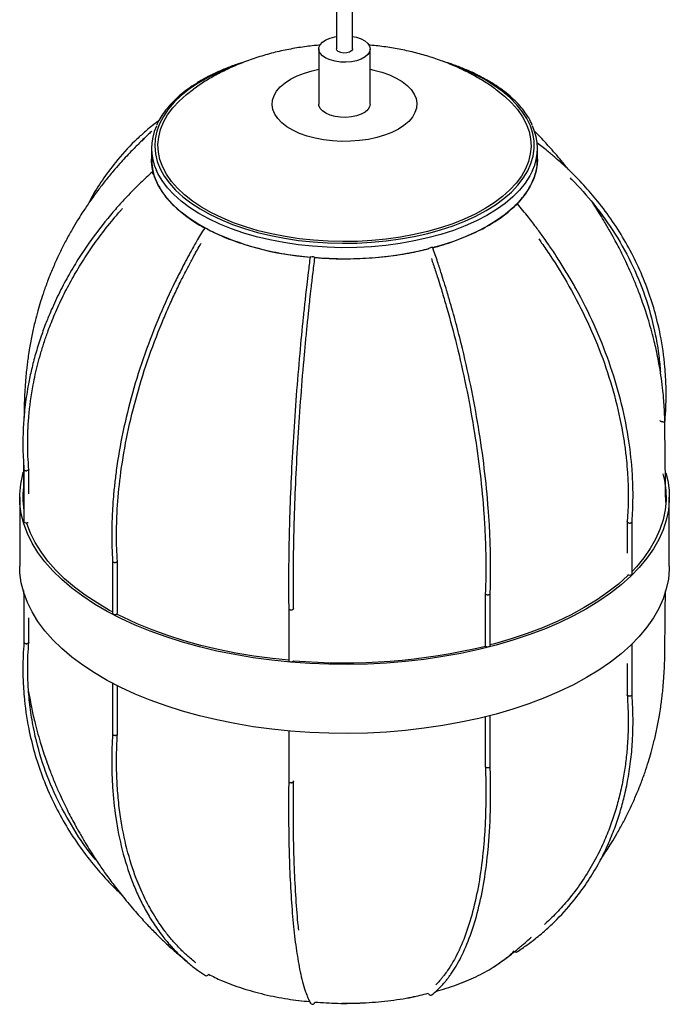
# Paper-space layout '_Trimétrica' of a CAD drawing. Header units: millimetres. Extents: x -2647 to -1739, y -1944 to -588.
# Tile 3 of 5: x -1941 to -1739, y -1477 to -1171. Entities that reach past the tile are written whole.
import ezdxf

# ---------------------------------------------------------------- set-up
doc = ezdxf.new("R2010")
doc.units = ezdxf.units.MM

psp = doc.layouts.new('_Trimétrica')

# ---------------------------------------------------------------- linework, layer by layer
at = {"color": 7, "linetype": 'Continuous', "lineweight": 25}
for p, q in [((-1842.15, -1098.18), (-1842.15, -1179.98)), ((-1837.15, -1179.98), (-1837.15, -1098.18)), ((-1847.65, -1179.98), (-1847.65, -1197.12)), ((-1831.65, -1197.12), (-1831.65, -1179.98)), ((-1899.65, -1210.84), (-1899.65, -1214.27)), ((-1779.65, -1214.27), (-1779.65, -1210.84)), ((-1939.31, -1310.69), (-1939.31, -1326.84)), ((-1937.81, -1318.29), (-1937.81, -1310.64)), ((-1940.65, -1319.27), (-1940.65, -1340.7)), ((-1738.65, -1340.7), (-1738.65, -1319.27)), ((-1751.74, -1326.9), (-1751.74, -1336.67)), ((-1750.24, -1343.09), (-1750.24, -1326.94)), ((-1911.78, -1339.18), (-1911.78, -1355.34)), ((-1910.28, -1355.34), (-1910.28, -1339.15)), ((-1939.31, -1349.13), (-1939.31, -1364.42)), ((-1795.86, -1349.2), (-1795.86, -1365.38)), ((-1794.36, -1365.38), (-1794.36, -1349.22)), ((-1739.99, -1349.28), (-1740, -1349.26)), ((-1739.99, -1349.28), (-1739.99, -1349.13)), ((-1739.88, -1350.97), (-1739.99, -1349.26)), ((-1856.99, -1353.89), (-1856.99, -1370.06)), ((-1937.81, -1364.46), (-1937.81, -1356.81)), ((-1750.24, -1380.67), (-1750.24, -1364.89)), ((-1751.74, -1370.95), (-1751.74, -1380.71)), ((-1911.78, -1377.11), (-1911.78, -1392.92)), ((-1910.28, -1392.96), (-1910.28, -1377.88)), ((-1795.86, -1387.57), (-1795.86, -1402.99)), ((-1794.36, -1402.97), (-1794.36, -1387.19)), ((-1856.99, -1391.95), (-1856.99, -1407.66)), ((-1891.03, -1461.54), (-1888.53, -1463.63)), ((-1890.78, -1461.75), (-1888.53, -1463.63)), ((-1812.69, -1474.07), (-1812.47, -1473.97))]:
    psp.add_line(p, q, dxfattribs=at)
at = {"color": 7, "linetype": 'Continuous', "lineweight": 25, "flags": 128}
for points in [[(-1837.15, -1176.07), (-1835.92, -1176.34), (-1834.48, -1176.83), (-1833.29, -1177.48), (-1832.4, -1178.24), (-1831.84, -1179.09), (-1831.65, -1179.97), (-1831.83, -1180.86), (-1832.38, -1181.7), (-1833.27, -1182.47), (-1834.46, -1183.12), (-1835.89, -1183.62), (-1837.49, -1183.95), (-1839.2, -1184.09), (-1840.93, -1184.05), (-1842.6, -1183.81), (-1844.13, -1183.39), (-1845.45, -1182.82), (-1846.5, -1182.11), (-1847.23, -1181.3), (-1847.6, -1180.43), (-1847.6, -1179.54), (-1847.24, -1178.67), (-1846.51, -1177.86), (-1845.47, -1177.15), (-1844.15, -1176.57), (-1842.62, -1176.16), (-1842.15, -1176.07)], [(-1837.15, -1179.98), (-1837.16, -1180.1), (-1837.44, -1180.58), (-1838.05, -1180.97), (-1838.91, -1181.21), (-1839.88, -1181.26), (-1840.82, -1181.12), (-1841.57, -1180.8), (-1842.04, -1180.36), (-1842.15, -1179.98)], [(-1792.57, -1192.53), (-1792.4, -1192.66), (-1789.91, -1194.62), (-1787.72, -1196.68), (-1785.85, -1198.81), (-1784.32, -1201.02), (-1783.12, -1203.29), (-1782.28, -1205.59), (-1781.79, -1207.92), (-1781.65, -1210.27), (-1781.87, -1212.61), (-1782.45, -1214.94), (-1783.38, -1217.23), (-1784.66, -1219.48), (-1786.28, -1221.68), (-1788.23, -1223.8), (-1790.49, -1225.83), (-1793.06, -1227.77), (-1795.91, -1229.6), (-1799.03, -1231.31), (-1802.41, -1232.88), (-1806.01, -1234.32), (-1809.82, -1235.6), (-1813.81, -1236.73), (-1817.97, -1237.69), (-1822.26, -1238.48), (-1826.65, -1239.09), (-1831.13, -1239.53), (-1835.65, -1239.78), (-1840.21, -1239.85), (-1844.75, -1239.74), (-1849.27, -1239.44), (-1853.73, -1238.96), (-1858.1, -1238.3), (-1862.36, -1237.47), (-1866.48, -1236.47), (-1870.43, -1235.3), (-1874.19, -1233.98), (-1877.74, -1232.51), (-1881.05, -1230.9), (-1884.11, -1229.16), (-1886.9, -1227.31), (-1889.39, -1225.34), (-1891.58, -1223.29), (-1893.44, -1221.15), (-1894.98, -1218.94), (-1896.17, -1216.68), (-1897.02, -1214.37), (-1897.51, -1212.04), (-1897.65, -1209.69), (-1897.42, -1207.35), (-1896.85, -1205.03), (-1895.91, -1202.73), (-1894.64, -1200.48), (-1893.02, -1198.29), (-1891.07, -1196.16), (-1888.81, -1194.13), (-1886.64, -1192.47)], [(-1831.65, -1197.12), (-1831.83, -1198), (-1832.38, -1198.85), (-1833.27, -1199.61), (-1834.46, -1200.26), (-1835.89, -1200.76), (-1837.49, -1201.09), (-1839.2, -1201.24), (-1840.93, -1201.19), (-1842.6, -1200.95), (-1844.13, -1200.54), (-1845.45, -1199.96), (-1846.5, -1199.25), (-1847.23, -1198.45), (-1847.6, -1197.58), (-1847.65, -1197.12)], [(-1883, -1235.63), (-1884.97, -1234.52), (-1887.85, -1232.67), (-1890.44, -1230.71), (-1892.74, -1228.66), (-1894.72, -1226.53), (-1896.38, -1224.32), (-1897.71, -1222.05), (-1898.7, -1219.74), (-1899.34, -1217.4), (-1899.63, -1215.04), (-1899.65, -1214.27)], [(-1779.65, -1214.27), (-1779.73, -1215.86), (-1780.14, -1218.22), (-1780.91, -1220.56), (-1782.01, -1222.85), (-1783.46, -1225.1), (-1785.23, -1227.29), (-1787.33, -1229.39), (-1789.73, -1231.41), (-1792.42, -1233.33), (-1795.4, -1235.13), (-1798.63, -1236.82), (-1802.1, -1238.37), (-1805.79, -1239.78), (-1809.68, -1241.04), (-1812.41, -1241.8)], [(-1899.1, -1218.43), (-1899.11, -1218.43), (-1899.3, -1218.29), (-1899.44, -1218.24), (-1899.51, -1218.27), (-1899.51, -1218.38)], [(-1785.99, -1228.22), (-1785.9, -1228.11), (-1785.88, -1228.08), (-1785.96, -1228.11), (-1786.11, -1228.22), (-1786.11, -1228.22)], [(-1850.35, -1244.64), (-1850.32, -1244.6), (-1850.19, -1244.55), (-1849.97, -1244.53), (-1849.69, -1244.54)], [(-1739.73, -1311.69), (-1739.15, -1314.07), (-1738.73, -1317.15), (-1738.67, -1320.23), (-1738.95, -1323.31), (-1739.6, -1326.38), (-1740.59, -1329.42), (-1741.93, -1332.42), (-1743.61, -1335.38), (-1745.64, -1338.28), (-1747.99, -1341.12), (-1750.66, -1343.87), (-1753.65, -1346.55), (-1756.94, -1349.12), (-1760.52, -1351.59), (-1764.37, -1353.95), (-1768.49, -1356.19), (-1772.86, -1358.29), (-1777.47, -1360.26), (-1782.3, -1362.09), (-1787.32, -1363.76), (-1792.53, -1365.28), (-1797.91, -1366.64), (-1803.43, -1367.83), (-1809.08, -1368.85), (-1814.83, -1369.69), (-1820.68, -1370.36), (-1826.59, -1370.85), (-1832.54, -1371.16), (-1838.52, -1371.29), (-1844.51, -1371.23), (-1850.48, -1370.99), (-1856.41, -1370.57), (-1862.28, -1369.97), (-1868.07, -1369.19), (-1873.76, -1368.23), (-1879.33, -1367.11), (-1884.76, -1365.81), (-1890.04, -1364.35), (-1895.13, -1362.74), (-1900.04, -1360.97), (-1904.73, -1359.05), (-1909.19, -1357), (-1913.41, -1354.81), (-1917.36, -1352.49), (-1921.05, -1350.07), (-1924.45, -1347.53), (-1927.55, -1344.89), (-1930.34, -1342.16), (-1932.82, -1339.36), (-1934.96, -1336.48), (-1936.77, -1333.54), (-1938.25, -1330.55), (-1939.37, -1327.52), (-1940.14, -1324.47), (-1940.57, -1321.39), (-1940.63, -1318.31), (-1940.34, -1315.23), (-1939.7, -1312.16), (-1939.52, -1311.52)], [(-1740.63, -1312.08), (-1740.15, -1314.12), (-1739.73, -1317.17), (-1739.67, -1320.22), (-1739.95, -1323.27), (-1740.59, -1326.31), (-1741.57, -1329.32), (-1742.9, -1332.29), (-1744.57, -1335.22), (-1746.57, -1338.09), (-1748.9, -1340.9), (-1750.24, -1342.34)], [(-1939.31, -1326.84), (-1939.31, -1326.9), (-1939.21, -1327.04), (-1939.01, -1327.15), (-1938.75, -1327.21), (-1938.45, -1327.22), (-1938.18, -1327.17), (-1938.06, -1327.12)], [(-1911.78, -1354.94), (-1912.68, -1354.46), (-1916.59, -1352.17), (-1920.24, -1349.76), (-1923.61, -1347.25), (-1926.68, -1344.64), (-1929.44, -1341.94), (-1931.89, -1339.16), (-1934.02, -1336.31), (-1935.81, -1333.4), (-1937.27, -1330.44), (-1938.38, -1327.44), (-1938.45, -1327.22)], [(-1738.65, -1340.7), (-1738.67, -1341.66), (-1738.95, -1344.74), (-1739.6, -1347.8), (-1740.59, -1350.85), (-1741.93, -1353.85), (-1743.61, -1356.81), (-1745.64, -1359.71), (-1747.99, -1362.55), (-1750.66, -1365.3), (-1753.65, -1367.98), (-1756.94, -1370.55), (-1760.52, -1373.02), (-1764.37, -1375.38), (-1768.49, -1377.62), (-1772.86, -1379.72), (-1777.47, -1381.69), (-1782.3, -1383.52), (-1787.32, -1385.19), (-1792.53, -1386.71), (-1797.91, -1388.07), (-1803.43, -1389.26), (-1809.08, -1390.28), (-1814.83, -1391.12), (-1820.68, -1391.79), (-1826.59, -1392.28), (-1832.54, -1392.59), (-1838.52, -1392.71), (-1844.51, -1392.66), (-1850.48, -1392.42), (-1856.41, -1392), (-1862.28, -1391.4), (-1868.07, -1390.62), (-1873.76, -1389.66), (-1879.33, -1388.53), (-1884.76, -1387.24), (-1890.04, -1385.78), (-1895.13, -1384.17), (-1900.04, -1382.4), (-1904.73, -1380.48), (-1909.19, -1378.42), (-1913.41, -1376.24), (-1917.36, -1373.92), (-1921.05, -1371.49), (-1924.45, -1368.96), (-1927.55, -1366.32), (-1930.34, -1363.59), (-1932.82, -1360.79), (-1934.96, -1357.91), (-1936.77, -1354.97), (-1938.25, -1351.98), (-1939.37, -1348.95), (-1940.14, -1345.9), (-1940.57, -1342.82), (-1940.65, -1340.7)], [(-1751.34, -1343.43), (-1751.54, -1343.63), (-1754.5, -1346.28), (-1757.76, -1348.83), (-1761.3, -1351.27), (-1765.12, -1353.61), (-1769.2, -1355.82), (-1773.53, -1357.91), (-1778.09, -1359.86), (-1782.86, -1361.66), (-1787.84, -1363.32), (-1793, -1364.83), (-1794.36, -1365.19)], [(-1750.32, -1343.27), (-1750.24, -1343.13), (-1750.24, -1343.09)], [(-1911.78, -1355.34), (-1911.73, -1355.48), (-1911.57, -1355.61)], [(-1911.57, -1355.61), (-1911.33, -1355.69), (-1911.04, -1355.72), (-1910.75, -1355.7), (-1910.51, -1355.61), (-1910.34, -1355.49), (-1910.28, -1355.34), (-1910.28, -1355.34)], [(-1856.99, -1369.99), (-1862.05, -1369.46), (-1867.79, -1368.69), (-1873.42, -1367.75), (-1878.94, -1366.63), (-1884.32, -1365.35), (-1889.54, -1363.91), (-1894.59, -1362.31), (-1899.44, -1360.55), (-1904.08, -1358.66), (-1908.5, -1356.62), (-1910.51, -1355.61)], [(-1795.86, -1365.38), (-1795.86, -1365.41), (-1795.78, -1365.55), (-1795.6, -1365.67), (-1795.35, -1365.75), (-1795.06, -1365.77), (-1794.77, -1365.73)], [(-1856.99, -1370.06), (-1856.97, -1370.15), (-1856.85, -1370.28), (-1856.64, -1370.39), (-1856.36, -1370.44)], [(-1856.36, -1370.44), (-1856.07, -1370.44), (-1855.8, -1370.37), (-1855.6, -1370.26), (-1855.5, -1370.12), (-1855.5, -1370.12)], [(-1786.7, -1460.45), (-1786.6, -1460.54), (-1786.37, -1460.65), (-1786.16, -1460.67), (-1785.99, -1460.58)]]:
    psp.add_lwpolyline(points, dxfattribs=at)
at = {"color": 8, "linetype": 'Continuous', "lineweight": 25, "flags": 128}
for points in [[(-1874.29, -1185.38), (-1875.25, -1185.75), (-1878.79, -1187.24), (-1882.09, -1188.87), (-1885.14, -1190.63), (-1887.92, -1192.51), (-1890.4, -1194.48), (-1892.58, -1196.56), (-1894.44, -1198.71), (-1895.97, -1200.93), (-1897.16, -1203.21), (-1898.01, -1205.52), (-1898.51, -1207.86), (-1898.65, -1210.22), (-1898.43, -1212.57), (-1897.87, -1214.91), (-1896.95, -1217.22), (-1895.69, -1219.49), (-1894.09, -1221.69), (-1892.16, -1223.83), (-1889.92, -1225.89), (-1887.38, -1227.84), (-1884.55, -1229.7), (-1881.45, -1231.43), (-1878.09, -1233.03), (-1874.51, -1234.5), (-1870.72, -1235.81), (-1866.73, -1236.98), (-1862.59, -1237.98), (-1858.31, -1238.81), (-1853.92, -1239.47), (-1849.44, -1239.95)], [(-1831.65, -1186.29), (-1830.51, -1186.53), (-1828, -1187.2), (-1825.68, -1188.03), (-1823.58, -1189), (-1821.73, -1190.11), (-1820.16, -1191.32), (-1818.9, -1192.62), (-1817.97, -1194), (-1817.38, -1195.42), (-1817.14, -1196.87), (-1817.26, -1198.33), (-1817.73, -1199.76), (-1818.54, -1201.16), (-1819.69, -1202.49), (-1821.15, -1203.73), (-1822.91, -1204.87), (-1824.92, -1205.89), (-1827.17, -1206.78), (-1829.62, -1207.5), (-1832.23, -1208.07), (-1834.95, -1208.46), (-1837.75, -1208.68), (-1840.57, -1208.71), (-1843.38, -1208.56), (-1846.14, -1208.23), (-1848.79, -1207.72), (-1851.29, -1207.05), (-1853.62, -1206.22), (-1855.72, -1205.24), (-1857.57, -1204.14), (-1859.14, -1202.93), (-1860.39, -1201.63), (-1861.33, -1200.25), (-1861.92, -1198.83), (-1862.16, -1197.38), (-1862.04, -1195.92), (-1861.57, -1194.49), (-1860.76, -1193.09), (-1859.61, -1191.76), (-1858.15, -1190.51), (-1856.39, -1189.37), (-1854.37, -1188.35), (-1852.12, -1187.47), (-1849.68, -1186.74), (-1847.65, -1186.29)], [(-1849.44, -1239.95), (-1844.9, -1240.25), (-1840.33, -1240.37), (-1835.76, -1240.3), (-1831.21, -1240.06), (-1826.71, -1239.63), (-1822.28, -1239.02), (-1817.97, -1238.24), (-1813.78, -1237.29), (-1809.75, -1236.18), (-1805.9, -1234.9), (-1802.25, -1233.48), (-1798.82, -1231.92), (-1795.65, -1230.22), (-1792.73, -1228.41), (-1790.1, -1226.48), (-1787.77, -1224.45), (-1785.75, -1222.34), (-1784.05, -1220.15), (-1782.69, -1217.9), (-1781.67, -1215.6), (-1781, -1213.27), (-1780.68, -1210.92), (-1780.71, -1208.56), (-1781.1, -1206.22), (-1781.85, -1203.89), (-1782.94, -1201.6), (-1784.37, -1199.36), (-1786.13, -1197.19), (-1788.22, -1195.09), (-1790.61, -1193.08), (-1793.3, -1191.18), (-1796.27, -1189.38), (-1799.5, -1187.71), (-1802.97, -1186.18), (-1804.96, -1185.4)], [(-1849.6, -1241.31), (-1854.1, -1240.83), (-1858.52, -1240.17), (-1862.82, -1239.34), (-1866.99, -1238.35), (-1871, -1237.19), (-1874.82, -1235.87), (-1878.44, -1234.41), (-1881.83, -1232.81), (-1884.97, -1231.09), (-1887.85, -1229.24), (-1890.44, -1227.29), (-1892.74, -1225.24), (-1894.72, -1223.1), (-1896.38, -1220.89), (-1897.71, -1218.63), (-1898.13, -1217.74)], [(-1781.17, -1217.75), (-1782.01, -1219.43), (-1783.46, -1221.67), (-1785.23, -1223.86), (-1787.33, -1225.96), (-1789.73, -1227.98), (-1792.42, -1229.9), (-1795.4, -1231.71), (-1798.63, -1233.39), (-1802.1, -1234.94), (-1805.79, -1236.35), (-1809.68, -1237.61), (-1813.75, -1238.71), (-1817.97, -1239.65), (-1822.32, -1240.42), (-1826.76, -1241.02), (-1831.29, -1241.44), (-1835.86, -1241.68), (-1840.45, -1241.74), (-1845.04, -1241.62), (-1849.6, -1241.31)]]:
    psp.add_lwpolyline(points, dxfattribs=at)
at = {"color": 7, "linetype": 'Continuous', "lineweight": 25}
for centre, radius, start, end in [((-1882.98, -1210.84), 16.65, 155.6708, 204.4777), ((-1796.33, -1210.84), 16.66, 335.4859, 24.577), ((-1897.53, -1217.5), 2.16, 203.9321, 231.4035), ((-1792.04, -1221.92), 8.73, 306.8834, 313.8413), ((-1883.15, -1235.99), 0.469, 49.7031, 86.1714), ((-1886.03, -1241.76), 6.91, 53.8025, 62.5617), ((-1844.01, -1158.08), 86.82, 243.9786, 265.8193), ((-1839.6, -1134.07), 111.12, 265.2177, 283.5359), ((-1812.26, -1243.91), 2.25, 101.2278, 126.5742), ((-1812.43, -1242.26), 0.616, 70.0916, 115.6194), ((-1849.65, -1245.84), 1.3, 52.7545, 91.6783), ((-1912.95, -1319.27), 26.7, 170.913, 189.087), ((-1750.99, -1342.41), 1.09, 232.846, 307.7492), ((-1839.64, -1184.86), 185.94, 265.1073, 283.644), ((-1794.8, -1365.27), 0.455, 273.227, 346.2594), ((-1882.62, -1467.29), 0.738, 251.6991, 334.1912), ((-1812.85, -1473.31), 0.777, 196.8342, 281.8464), ((-1849.63, -1476.19), 0.718, 209.1298, 265.52), ((-1849.62, -1476.15), 0.762, 264.7652, 353.1186)]:
    psp.add_arc(centre, radius, start, end, dxfattribs=at)
for points, knots in [([(-1847.17, -1178.8), (-1847.81, -1178.84), (-1850.07, -1179), (-1853.94, -1179.54), (-1858.78, -1180.42), (-1863.6, -1181.61), (-1868.4, -1183.1), (-1872.94, -1184.84), (-1877.19, -1186.77), (-1881.1, -1188.87), (-1884.23, -1190.76), (-1885.99, -1192.04), (-1886.57, -1192.46)], [0, 0, 0, 0, 0.044563, 0.15839, 0.273699, 0.3908, 0.509756, 0.630254, 0.737999, 0.844103, 0.948353, 1, 1, 1, 1]), ([(-1792.58, -1192.54), (-1792.71, -1192.44), (-1793.98, -1191.48), (-1796.56, -1189.86), (-1800.33, -1187.68), (-1804.33, -1185.73), (-1808.53, -1183.97), (-1812.91, -1182.44), (-1817.44, -1181.15), (-1822.08, -1180.11), (-1826.82, -1179.32), (-1830.15, -1178.91), (-1831.89, -1178.79), (-1832.02, -1178.78)], [0, 0, 0, 0, 0.011719, 0.113814, 0.217852, 0.324009, 0.432272, 0.54238, 0.653827, 0.765852, 0.877887, 0.991315, 1, 1, 1, 1]), ([(-1869.71, -1183.66), (-1870.73, -1183.97), (-1873, -1184.67), (-1876.31, -1185.92), (-1879.68, -1187.37), (-1882.82, -1188.95), (-1885.75, -1190.64), (-1888.43, -1192.45), (-1890.86, -1194.36), (-1893.01, -1196.36), (-1894.89, -1198.44), (-1896.45, -1200.6), (-1897.51, -1202.35), (-1897.94, -1203.4), (-1898.05, -1203.69)], [0, 0, 0, 0, 0.072706, 0.161949, 0.25124, 0.340582, 0.429975, 0.519412, 0.608877, 0.698325, 0.787691, 0.876889, 0.965806, 1, 1, 1, 1]), ([(-1781.28, -1203.62), (-1781.43, -1203.25), (-1781.91, -1202.14), (-1783.03, -1200.32), (-1784.62, -1198.19), (-1786.52, -1196.13), (-1788.69, -1194.15), (-1791.14, -1192.26), (-1793.84, -1190.46), (-1796.79, -1188.78), (-1799.96, -1187.21), (-1803.35, -1185.78), (-1806.43, -1184.63), (-1808.44, -1184.02), (-1809.21, -1183.79)], [0, 0, 0, 0, 0.044016, 0.133116, 0.222658, 0.312573, 0.402757, 0.493106, 0.583539, 0.673995, 0.764431, 0.854833, 0.945194, 1, 1, 1, 1]), ([(-1897.34, -1202.22), (-1897.87, -1202.61), (-1899.04, -1203.49), (-1900.63, -1204.79), (-1902.15, -1206.1), (-1903.51, -1207.34), (-1906.57, -1210.24), (-1910.54, -1214.57), (-1914.98, -1220.66), (-1917.71, -1224.91), (-1918.94, -1227.43), (-1919.16, -1227.87)], [0, 0, 0, 0, 0.058978, 0.128726, 0.182653, 0.236874, 0.292231, 0.556718, 0.757125, 0.957527, 1, 1, 1, 1]), ([(-1899.53, -1205.5), (-1899.87, -1205.81), (-1901.17, -1207.02), (-1903.37, -1209.14), (-1905.78, -1211.58), (-1907.8, -1213.73), (-1909.65, -1215.76), (-1911.73, -1218.16), (-1914.03, -1220.94), (-1916.14, -1223.68), (-1917.83, -1225.97), (-1919.11, -1227.78), (-1920.22, -1229.42), (-1921.4, -1231.21), (-1922.78, -1233.41), (-1924.46, -1236.22), (-1926.24, -1239.44), (-1927.84, -1242.59), (-1929.07, -1245.19), (-1930, -1247.28), (-1930.87, -1249.34), (-1931.93, -1252), (-1933.07, -1255.11), (-1934.13, -1258.35), (-1935.04, -1261.47), (-1935.93, -1264.84), (-1936.81, -1268.68), (-1937.5, -1272.32), (-1937.96, -1275.26), (-1938.25, -1277.38), (-1938.49, -1279.39), (-1938.73, -1281.7), (-1938.96, -1284.43), (-1939.14, -1287.54), (-1939.24, -1290.73), (-1939.26, -1293.09), (-1939.27, -1294.3), (-1939.28, -1294.49)], [0, 0, 0, 0, 0.013498, 0.051902, 0.088811, 0.113853, 0.138462, 0.169138, 0.207337, 0.244316, 0.270787, 0.291376, 0.310504, 0.329676, 0.35517, 0.388199, 0.427824, 0.465948, 0.494603, 0.514077, 0.534805, 0.562127, 0.600665, 0.635136, 0.664932, 0.698968, 0.740146, 0.78329, 0.809676, 0.829001, 0.846835, 0.869824, 0.898028, 0.928402, 0.962506, 0.994018, 1, 1, 1, 1]), ([(-1770.13, -1217.34), (-1770.52, -1216.84), (-1772.12, -1214.79), (-1774.84, -1211.62), (-1778.01, -1208.12), (-1779.96, -1206.13), (-1780.81, -1205.27)], [0, 0, 0, 0, 0.119506, 0.482693, 0.777523, 1, 1, 1, 1]), ([(-1902.63, -1208.6), (-1902.45, -1208.43), (-1902.19, -1208.16), (-1901.9, -1207.91), (-1901.8, -1207.82)], [0, 0, 0, 0, 0.648879, 1, 1, 1, 1]), ([(-1739.99, -1295.56), (-1739.89, -1294.15), (-1739.7, -1291.57), (-1739.63, -1288.1), (-1739.65, -1285.34), (-1739.73, -1283.07), (-1739.85, -1280.97), (-1740.22, -1276.18), (-1741.16, -1269.58), (-1743.15, -1261.32), (-1745.54, -1254.02), (-1748.53, -1246.93), (-1752.09, -1240.08), (-1756.21, -1233.5), (-1760.63, -1227.56), (-1765.22, -1222.23), (-1768.96, -1218.42), (-1771.93, -1215.65), (-1774.13, -1213.7), (-1776.75, -1211.5), (-1778.74, -1209.98), (-1779.84, -1209.13)], [0, 0, 0, 0, 0.0423207, 0.0779531, 0.1048477, 0.1258272, 0.14704, 0.1687038, 0.2720225, 0.3503105, 0.4285988, 0.5068864, 0.5851729, 0.6634579, 0.7417405, 0.8074996, 0.8733618, 0.8999341, 0.9272639, 0.9597046, 1, 1, 1, 1]), ([(-1899.58, -1213.71), (-1899.57, -1214.88), (-1899.55, -1217.39), (-1898.27, -1221.21), (-1896.03, -1225.09), (-1892.81, -1228.8), (-1888.62, -1232.22), (-1885.28, -1234.5), (-1883.17, -1235.52), (-1882.97, -1235.61)], [0, 0, 0, 0, 0.144695, 0.312255, 0.479825, 0.647367, 0.814928, 0.982498, 1, 1, 1, 1]), ([(-1812.2, -1241.72), (-1811.98, -1241.67), (-1809.36, -1241.07), (-1804.78, -1239.48), (-1798.64, -1236.96), (-1793.25, -1234), (-1788.65, -1230.71), (-1784.92, -1227.14), (-1782.11, -1223.35), (-1780.35, -1219.41), (-1779.56, -1216.14), (-1779.74, -1214.21), (-1779.79, -1213.64)], [0, 0, 0, 0, 0.011103, 0.128414, 0.245732, 0.36303, 0.480341, 0.597659, 0.714957, 0.832268, 0.949586, 1, 1, 1, 1]), ([(-1899.5, -1218.25), (-1900.69, -1219.35), (-1902.85, -1221.33), (-1905.6, -1224.08), (-1907.69, -1226.28), (-1909.38, -1228.12), (-1910.9, -1229.84), (-1914.3, -1233.81), (-1918.28, -1238.99), (-1922.58, -1245.44), (-1925.72, -1250.72), (-1928.59, -1256.18), (-1930.85, -1261.09), (-1932.71, -1265.67), (-1934.27, -1270), (-1935.74, -1274.71), (-1936.98, -1279.49), (-1938.09, -1284.74), (-1938.99, -1290.55), (-1939.43, -1295.47), (-1939.59, -1298.9), (-1939.65, -1301.08), (-1939.66, -1303.74), (-1939.58, -1307.02), (-1939.4, -1309.42), (-1939.31, -1310.71)], [0, 0, 0, 0, 0.043684, 0.078914, 0.10569, 0.126402, 0.147235, 0.168505, 0.270123, 0.327882, 0.385643, 0.443636, 0.503454, 0.54103, 0.58645, 0.637411, 0.685625, 0.731978, 0.796612, 0.860775, 0.880296, 0.900306, 0.926719, 0.960631, 1, 1, 1, 1]), ([(-1769.52, -1220.03), (-1769.34, -1220.21), (-1766.7, -1222.8), (-1761.7, -1228.47), (-1755.25, -1237.47), (-1749.78, -1247.5), (-1745.57, -1258.07), (-1743.13, -1267.44), (-1741.88, -1274.89), (-1741.57, -1278.66), (-1741.44, -1280.3)], [0, 0, 0, 0, 0.010933, 0.159122, 0.327494, 0.495859, 0.664221, 0.832582, 0.926894, 1, 1, 1, 1]), ([(-1937.8, -1310.76), (-1937.91, -1309.35), (-1938.1, -1306.8), (-1938.17, -1303.37), (-1938.15, -1300.67), (-1938.08, -1298.45), (-1937.97, -1296.39), (-1937.62, -1291.7), (-1936.92, -1286.6), (-1935.8, -1281.11), (-1935, -1277.81), (-1934.07, -1274.41), (-1933, -1270.97), (-1931.89, -1267.81), (-1930.8, -1264.94), (-1929.31, -1261.34), (-1927.21, -1256.79), (-1924.38, -1251.41), (-1921.28, -1246.2), (-1917.77, -1240.92), (-1913.8, -1235.6), (-1910.65, -1231.79), (-1908.89, -1229.83), (-1908.68, -1229.59)], [0, 0, 0, 0, 0.050312, 0.090805, 0.121572, 0.145384, 0.169347, 0.193812, 0.310684, 0.348664, 0.387521, 0.427726, 0.469638, 0.510749, 0.541268, 0.573559, 0.642313, 0.708927, 0.775291, 0.841657, 0.915989, 0.989789, 1, 1, 1, 1]), ([(-1750.24, -1326.96), (-1750.14, -1325.39), (-1749.96, -1322.55), (-1749.92, -1318.76), (-1749.96, -1315.75), (-1750.07, -1313.19), (-1750.38, -1308.19), (-1751.32, -1300.12), (-1753.66, -1288.94), (-1757.21, -1277.28), (-1761.85, -1265.73), (-1766.34, -1256.77), (-1770.04, -1250.32), (-1772.49, -1246.32), (-1774.55, -1243.18), (-1776.26, -1240.66), (-1777.83, -1238.43), (-1779.92, -1235.55), (-1782.64, -1232), (-1784.73, -1229.46), (-1785.88, -1228.08)], [0, 0, 0, 0, 0.048652, 0.087572, 0.115043, 0.139429, 0.16442, 0.2643, 0.377797, 0.491281, 0.604752, 0.718214, 0.760587, 0.802905, 0.842323, 0.859764, 0.882981, 0.914093, 0.953099, 1, 1, 1, 1]), ([(-1739.77, -1320.8), (-1739.78, -1320.05), (-1739.8, -1317.82), (-1739.85, -1314.35), (-1739.89, -1310.62), (-1739.92, -1307.62), (-1739.95, -1305.18), (-1739.98, -1302.98), (-1740, -1300.46), (-1740.03, -1297.61), (-1740.07, -1294.48), (-1740.21, -1291.42), (-1740.43, -1288.35), (-1740.75, -1285.08), (-1741.23, -1281.46), (-1741.8, -1277.99), (-1742.37, -1275.09), (-1742.9, -1272.63), (-1743.52, -1270.03), (-1744.32, -1266.99), (-1745.23, -1263.86), (-1746.12, -1261.1), (-1747.02, -1258.48), (-1748.1, -1255.55), (-1749.41, -1252.25), (-1750.81, -1249), (-1752.12, -1246.14), (-1753.35, -1243.62), (-1754.54, -1241.27), (-1755.85, -1238.82), (-1757.33, -1236.16), (-1758.93, -1233.43), (-1760.46, -1230.95), (-1761.63, -1229.12), (-1762.29, -1228.12), (-1762.52, -1227.79)], [0, 0, 0, 0, 0.0271, 0.080468, 0.125309, 0.161166, 0.18819, 0.212876, 0.238731, 0.274394, 0.308977, 0.340195, 0.367117, 0.399484, 0.437385, 0.474585, 0.503283, 0.524301, 0.548659, 0.581385, 0.616225, 0.643968, 0.666223, 0.696428, 0.734409, 0.769241, 0.798723, 0.825233, 0.850146, 0.874468, 0.90498, 0.937685, 0.965567, 0.988575, 1, 1, 1, 1]), ([(-1883.12, -1235.52), (-1883.97, -1236.93), (-1885.5, -1239.49), (-1887.46, -1242.99), (-1888.95, -1245.76), (-1890.16, -1248.05), (-1891.24, -1250.16), (-1893.65, -1255.01), (-1897.37, -1263.18), (-1901.87, -1274.77), (-1905.72, -1286.94), (-1908.7, -1299.09), (-1910.34, -1308.58), (-1911.18, -1315.45), (-1911.58, -1319.72), (-1911.81, -1323.09), (-1911.93, -1325.78), (-1912.01, -1328.19), (-1912.05, -1331.29), (-1912, -1335.06), (-1911.86, -1337.75), (-1911.78, -1339.19)], [0, 0, 0, 0, 0.042999, 0.077837, 0.104512, 0.12498, 0.145416, 0.166274, 0.266107, 0.379565, 0.493029, 0.606501, 0.719984, 0.762369, 0.804703, 0.844139, 0.861589, 0.884818, 0.915966, 0.955019, 1, 1, 1, 1]), ([(-1882.39, -1235.89), (-1880.91, -1236.65), (-1877.57, -1238.35), (-1871.57, -1240.53), (-1864.65, -1242.45), (-1857.52, -1243.88), (-1852.63, -1244.41), (-1850.3, -1244.66)], [0, 0, 0, 0, 0.168927, 0.381548, 0.59418, 0.806778, 1, 1, 1, 1]), ([(-1779.26, -1239.02), (-1778.96, -1239.44), (-1778.21, -1240.49), (-1777.03, -1242.19), (-1774.06, -1246.59), (-1769.47, -1254.06), (-1763.93, -1264.79), (-1759.19, -1276.19), (-1755.53, -1287.71), (-1753.51, -1296.83), (-1752.47, -1303.49), (-1751.98, -1307.64), (-1751.71, -1310.93), (-1751.55, -1313.57), (-1751.46, -1315.93), (-1751.41, -1318.98), (-1751.47, -1322.78), (-1751.65, -1325.52), (-1751.75, -1327.02)], [0, 0, 0, 0, 0.015411, 0.038368, 0.061799, 0.173945, 0.301385, 0.428814, 0.55623, 0.683631, 0.731207, 0.778723, 0.822979, 0.842561, 0.868625, 0.903528, 0.947289, 1, 1, 1, 1]), ([(-1910.28, -1339.28), (-1910.35, -1337.92), (-1910.49, -1335.46), (-1910.54, -1332.08), (-1910.53, -1329.4), (-1910.48, -1327.17), (-1910.4, -1325.12), (-1910.16, -1320.4), (-1909.42, -1312.43), (-1907.56, -1301.05), (-1904.73, -1289.01), (-1901.03, -1276.93), (-1897.44, -1267.43), (-1894.49, -1260.53), (-1892.53, -1256.23), (-1890.89, -1252.83), (-1889.52, -1250.1), (-1888.27, -1247.67), (-1886.59, -1244.53), (-1885.22, -1242.03), (-1884.37, -1240.59), (-1884.27, -1240.43)], [0, 0, 0, 0, 0.044831, 0.081102, 0.108873, 0.130189, 0.151479, 0.173209, 0.27722, 0.395432, 0.513655, 0.631888, 0.750126, 0.794286, 0.838391, 0.879474, 0.897652, 0.92185, 0.954277, 0.994933, 1, 1, 1, 1]), ([(-1848.89, -1244.78), (-1846.53, -1244.93), (-1841.57, -1245.26), (-1833.93, -1245.11), (-1826.17, -1244.46), (-1819.27, -1243.44), (-1815.18, -1242.44), (-1813.46, -1242.01)], [0, 0, 0, 0, 0.1959847, 0.4115061, 0.6270496, 0.8426065, 1, 1, 1, 1]), ([(-1794.36, -1349.41), (-1794.32, -1348.27), (-1794.25, -1346.24), (-1794.21, -1343.53), (-1794.2, -1341.61), (-1794.2, -1340.25), (-1794.21, -1338.7), (-1794.25, -1336.51), (-1794.35, -1332.87), (-1794.55, -1328.29), (-1795.06, -1320.59), (-1796.07, -1310.39), (-1797.91, -1297.55), (-1800.32, -1284.53), (-1802.85, -1273.39), (-1805.22, -1264.24), (-1806.78, -1258.72), (-1807.92, -1254.89), (-1808.66, -1252.48), (-1809.58, -1249.56), (-1810.78, -1245.87), (-1811.71, -1243.17), (-1812.22, -1241.68)], [0, 0, 0, 0, 0.036113, 0.063921, 0.083396, 0.09481, 0.105029, 0.130238, 0.160284, 0.212377, 0.26354, 0.379769, 0.495991, 0.612208, 0.728422, 0.793521, 0.858182, 0.87786, 0.897908, 0.924311, 0.958342, 1, 1, 1, 1]), ([(-1850.35, -1244.64), (-1850.54, -1246.23), (-1850.9, -1249.09), (-1851.35, -1252.99), (-1851.7, -1256.06), (-1851.98, -1258.59), (-1852.23, -1260.92), (-1852.79, -1266.26), (-1853.65, -1275.17), (-1854.69, -1287.65), (-1855.58, -1300.58), (-1856.27, -1313.3), (-1856.66, -1323.1), (-1856.85, -1330.12), (-1856.94, -1334.45), (-1856.99, -1337.85), (-1857.02, -1340.57), (-1857.04, -1342.98), (-1857.05, -1346.07), (-1857.04, -1349.88), (-1857.01, -1352.59), (-1856.99, -1354.07)], [0, 0, 0, 0, 0.042925, 0.077701, 0.10433, 0.124762, 0.145162, 0.165983, 0.26564, 0.378895, 0.49215, 0.605407, 0.718667, 0.760967, 0.803215, 0.842568, 0.859982, 0.883162, 0.914229, 0.953181, 1, 1, 1, 1]), ([(-1855.49, -1354.03), (-1855.5, -1352.68), (-1855.54, -1350.23), (-1855.55, -1346.85), (-1855.55, -1344.16), (-1855.53, -1341.91), (-1855.52, -1339.84), (-1855.46, -1335.05), (-1855.29, -1326.9), (-1854.85, -1315.09), (-1854.19, -1302.43), (-1853.33, -1289.55), (-1852.49, -1279.28), (-1851.81, -1271.75), (-1851.35, -1267.03), (-1850.97, -1263.28), (-1850.65, -1260.27), (-1850.36, -1257.57), (-1849.97, -1254.08), (-1849.46, -1249.72), (-1849.07, -1246.56), (-1848.86, -1244.84)], [0, 0, 0, 0, 0.042931, 0.077701, 0.104324, 0.124753, 0.145152, 0.165973, 0.265629, 0.378888, 0.49215, 0.605413, 0.718678, 0.760978, 0.803226, 0.84258, 0.859992, 0.883171, 0.914232, 0.953175, 1, 1, 1, 1]), ([(-1812.64, -1245.1), (-1812.44, -1245.69), (-1811.81, -1247.54), (-1810.89, -1250.37), (-1809.95, -1253.37), (-1809.19, -1255.87), (-1808.51, -1258.17), (-1806.98, -1263.47), (-1804.62, -1272.34), (-1801.8, -1284.81), (-1799.39, -1297.76), (-1797.57, -1310.54), (-1796.59, -1320.4), (-1796.1, -1327.49), (-1795.88, -1332.05), (-1795.77, -1335.6), (-1795.72, -1338.09), (-1795.71, -1339.45), (-1795.7, -1340.89), (-1795.7, -1342.85), (-1795.74, -1345.77), (-1795.82, -1348.02), (-1795.86, -1349.33)], [0, 0, 0, 0, 0.017068, 0.053417, 0.08095, 0.102334, 0.123904, 0.145929, 0.251062, 0.370523, 0.489982, 0.609434, 0.728879, 0.773487, 0.818468, 0.865106, 0.881539, 0.895503, 0.907302, 0.926395, 0.957283, 1, 1, 1, 1]), ([(-1740.62, -1295.91), (-1740.63, -1295.91), (-1740.72, -1295.91), (-1740.9, -1295.9), (-1741.14, -1295.85), (-1741.33, -1295.75), (-1741.45, -1295.64), (-1741.5, -1295.55), (-1741.48, -1295.5), (-1741.48, -1295.5)], [0, 0, 0, 0, 0.015693, 0.210865, 0.40604, 0.601152, 0.796138, 0.991011, 1, 1, 1, 1]), ([(-1740.62, -1295.91), (-1740.62, -1295.91), (-1740.53, -1295.91), (-1740.36, -1295.88), (-1740.16, -1295.8), (-1740.03, -1295.7), (-1739.98, -1295.61), (-1739.99, -1295.56), (-1739.99, -1295.56)], [0, 0, 0, 0, 0.019249, 0.258648, 0.49805, 0.737374, 0.976544, 1, 1, 1, 1]), ([(-1939.42, -1309), (-1939.42, -1309.03), (-1939.44, -1311.04), (-1939.48, -1314.84), (-1939.52, -1318.61), (-1939.54, -1320.4)], [0, 0, 0, 0, 0.007685, 0.528041, 1, 1, 1, 1]), ([(-1939.31, -1310.69), (-1939.3, -1310.73), (-1939.3, -1310.81), (-1939.18, -1310.92), (-1939, -1311.01), (-1938.77, -1311.06), (-1938.58, -1311.06), (-1938.48, -1311.05), (-1938.46, -1311.05), (-1938.45, -1311.05)], [0, 0, 0, 0, 0.169417, 0.365497, 0.561611, 0.757958, 0.954302, 0.984206, 1, 1, 1, 1]), ([(-1937.82, -1310.62), (-1937.82, -1310.63), (-1937.8, -1310.68), (-1937.85, -1310.77), (-1937.96, -1310.89), (-1938.16, -1310.99), (-1938.33, -1311.03), (-1938.43, -1311.04), (-1938.45, -1311.05), (-1938.45, -1311.05)], [0, 0, 0, 0, 0.038649, 0.265599, 0.492589, 0.71985, 0.947108, 0.981719, 1, 1, 1, 1]), ([(-1751.34, -1327.26), (-1751.34, -1327.26), (-1751.42, -1327.23), (-1751.56, -1327.17), (-1751.69, -1327.05), (-1751.75, -1326.95), (-1751.73, -1326.89), (-1751.73, -1326.87)], [0, 0, 0, 0, 0.023571, 0.316716, 0.609865, 0.902919, 1, 1, 1, 1]), ([(-1751.34, -1327.26), (-1751.33, -1327.26), (-1751.25, -1327.29), (-1751.08, -1327.32), (-1750.82, -1327.32), (-1750.58, -1327.27), (-1750.39, -1327.19), (-1750.27, -1327.07), (-1750.22, -1326.98), (-1750.24, -1326.94), (-1750.24, -1326.94)], [0, 0, 0, 0, 0.013233, 0.177806, 0.342381, 0.506903, 0.671319, 0.835642, 0.999922, 1, 1, 1, 1]), ([(-1911.77, -1339.19), (-1911.77, -1339.22), (-1911.77, -1339.3), (-1911.67, -1339.4), (-1911.5, -1339.5), (-1911.27, -1339.56), (-1911.02, -1339.57), (-1910.77, -1339.54), (-1910.61, -1339.49), (-1910.53, -1339.45), (-1910.51, -1339.44), (-1910.51, -1339.44)], [0, 0, 0, 0, 0.093831, 0.23924, 0.384566, 0.529855, 0.675168, 0.820655, 0.96614, 0.988297, 1, 1, 1, 1]), ([(-1910.29, -1339.14), (-1910.29, -1339.15), (-1910.27, -1339.2), (-1910.33, -1339.3), (-1910.42, -1339.39), (-1910.49, -1339.43), (-1910.5, -1339.44), (-1910.51, -1339.44)], [0, 0, 0, 0, 0.09074, 0.497983, 0.90522, 0.967241, 1, 1, 1, 1]), ([(-1939.42, -1348.25), (-1939.42, -1348.7), (-1939.4, -1350.14), (-1939.38, -1352.35), (-1939.35, -1354.79), (-1939.33, -1356.56), (-1939.32, -1357.6), (-1939.31, -1357.91)], [0, 0, 0, 0, 0.1416844, 0.4543719, 0.6900276, 0.9053027, 1, 1, 1, 1]), ([(-1795.78, -1349.38), (-1795.78, -1349.38), (-1795.82, -1349.33), (-1795.86, -1349.26), (-1795.85, -1349.2), (-1795.85, -1349.18)], [0, 0, 0, 0, 0.053195, 0.714771, 1, 1, 1, 1]), ([(-1795.78, -1349.38), (-1795.78, -1349.38), (-1795.73, -1349.43), (-1795.62, -1349.51), (-1795.41, -1349.59), (-1795.16, -1349.62), (-1794.9, -1349.61), (-1794.67, -1349.56), (-1794.49, -1349.46), (-1794.38, -1349.35), (-1794.37, -1349.27), (-1794.37, -1349.24)], [0, 0, 0, 0, 0.010288, 0.138241, 0.266195, 0.394108, 0.521939, 0.649697, 0.777421, 0.905168, 1, 1, 1, 1]), ([(-1760.14, -1432.1), (-1759.79, -1431.59), (-1759.07, -1430.54), (-1757.9, -1428.75), (-1756.52, -1426.56), (-1754.84, -1423.75), (-1753.06, -1420.53), (-1751.45, -1417.38), (-1750.23, -1414.78), (-1749.3, -1412.69), (-1748.42, -1410.63), (-1747.36, -1407.97), (-1746.23, -1404.85), (-1745.17, -1401.62), (-1744.25, -1398.5), (-1743.37, -1395.13), (-1742.49, -1391.29), (-1741.8, -1387.65), (-1741.34, -1384.71), (-1741.05, -1382.59), (-1740.8, -1380.58), (-1740.56, -1378.27), (-1740.34, -1375.54), (-1740.16, -1372.43), (-1740.05, -1369.24), (-1740.03, -1366.13), (-1740, -1363.1), (-1739.97, -1359.72), (-1739.93, -1355.6), (-1739.89, -1351.7), (-1739.86, -1349.19), (-1739.85, -1348.35)], [0, 0, 0, 0, 0.02099, 0.042559, 0.071242, 0.108401, 0.152982, 0.195875, 0.228117, 0.250032, 0.273354, 0.304092, 0.347442, 0.38622, 0.419742, 0.458035, 0.504362, 0.552902, 0.582587, 0.604329, 0.624393, 0.650257, 0.681988, 0.716161, 0.754529, 0.789982, 0.822541, 0.860449, 0.909906, 0.969731, 1, 1, 1, 1]), ([(-1856.98, -1353.9), (-1856.98, -1353.92), (-1856.98, -1353.99), (-1856.89, -1354.1), (-1856.73, -1354.21), (-1856.51, -1354.28), (-1856.26, -1354.3), (-1856, -1354.28), (-1855.78, -1354.22), (-1855.6, -1354.11), (-1855.53, -1354.02), (-1855.5, -1353.97), (-1855.5, -1353.95), (-1855.5, -1353.95)], [0, 0, 0, 0, 0.059698, 0.174013, 0.288292, 0.402497, 0.516636, 0.630746, 0.744876, 0.859142, 0.973406, 0.990808, 1, 1, 1, 1]), ([(-1855.5, -1353.88), (-1855.49, -1353.9), (-1855.49, -1353.91), (-1855.5, -1353.94), (-1855.5, -1353.95), (-1855.5, -1353.95)], [0, 0, 0, 0, 0.529067, 0.83723, 1, 1, 1, 1]), ([(-1939.31, -1364.41), (-1939.41, -1365.82), (-1939.6, -1368.4), (-1939.67, -1371.87), (-1939.65, -1374.62), (-1939.57, -1376.9), (-1939.45, -1379), (-1939.08, -1383.79), (-1938.14, -1390.39), (-1936.15, -1398.65), (-1933.76, -1405.95), (-1930.77, -1413.04), (-1927.21, -1419.89), (-1923.08, -1426.47), (-1918.68, -1432.41), (-1914.07, -1437.73), (-1910.93, -1440.99), (-1909.23, -1442.57), (-1909.17, -1442.63)], [0, 0, 0, 0, 0.0483183, 0.0890004, 0.1197065, 0.143659, 0.1678782, 0.1926121, 0.3105728, 0.3999556, 0.4893387, 0.578721, 0.668102, 0.7574814, 0.846858, 0.9219363, 0.9971324, 1, 1, 1, 1]), ([(-1939.31, -1364.41), (-1939.31, -1364.45), (-1939.3, -1364.53), (-1939.18, -1364.65), (-1939, -1364.75), (-1938.77, -1364.81), (-1938.58, -1364.83), (-1938.48, -1364.82), (-1938.46, -1364.82), (-1938.45, -1364.82)], [0, 0, 0, 0, 0.175573, 0.3702, 0.56486, 0.759752, 0.954641, 0.984323, 1, 1, 1, 1]), ([(-1937.82, -1364.47), (-1937.82, -1364.51), (-1937.84, -1364.59), (-1937.97, -1364.7), (-1938.16, -1364.78), (-1938.33, -1364.81), (-1938.43, -1364.82), (-1938.45, -1364.82), (-1938.45, -1364.82)], [0, 0, 0, 0, 0.227662, 0.466378, 0.705379, 0.944376, 0.980775, 1, 1, 1, 1]), ([(-1916.78, -1432.18), (-1916.91, -1432.04), (-1919.63, -1429.01), (-1923.97, -1422.45), (-1929.54, -1412.48), (-1933.72, -1401.9), (-1936.18, -1392.53), (-1937.47, -1384.61), (-1937.92, -1379.75), (-1938.09, -1376.33), (-1938.15, -1374.17), (-1938.17, -1371.54), (-1938.09, -1368.19), (-1937.9, -1365.7), (-1937.8, -1364.32)], [0, 0, 0, 0, 0.007507, 0.1641976, 0.3208822, 0.4775633, 0.6342439, 0.7220134, 0.8092381, 0.8357906, 0.8627054, 0.8980631, 0.9437944, 1, 1, 1, 1]), ([(-1937.86, -1379.66), (-1937.72, -1380.53), (-1937.43, -1382.36), (-1936.93, -1384.87), (-1936.4, -1387.34), (-1935.78, -1389.94), (-1934.98, -1392.97), (-1934.07, -1396.1), (-1933.18, -1398.87), (-1932.28, -1401.48), (-1931.2, -1404.41), (-1929.89, -1407.72), (-1928.49, -1410.97), (-1927.18, -1413.83), (-1925.95, -1416.35), (-1924.76, -1418.7), (-1923.45, -1421.15), (-1921.97, -1423.81), (-1920.36, -1426.54), (-1918.84, -1429.02), (-1917.49, -1431.12), (-1915.9, -1433.52), (-1913.86, -1436.46), (-1911.13, -1440.19), (-1907.89, -1444.3), (-1904.46, -1448.35), (-1901.2, -1451.94), (-1898.6, -1454.61), (-1896.29, -1456.88), (-1893.92, -1459.12), (-1892.12, -1460.71), (-1891.1, -1461.6)], [0, 0, 0, 0, 0.02787, 0.058799, 0.081452, 0.107704, 0.142975, 0.180523, 0.210424, 0.234409, 0.266962, 0.307895, 0.345436, 0.37721, 0.405781, 0.432631, 0.458844, 0.491729, 0.526977, 0.557026, 0.581824, 0.604334, 0.645921, 0.692356, 0.747165, 0.807487, 0.856456, 0.897447, 0.922011, 0.956231, 1, 1, 1, 1]), ([(-1786.03, -1460.62), (-1784.96, -1459.9), (-1783.03, -1458.6), (-1780.55, -1456.71), (-1778.67, -1455.18), (-1777.15, -1453.87), (-1775.78, -1452.63), (-1772.73, -1449.73), (-1768.77, -1445.39), (-1764.29, -1439.33), (-1760.71, -1433.47), (-1757.84, -1427.71), (-1755.62, -1422.25), (-1753.96, -1417.3), (-1752.57, -1412.22), (-1751.41, -1406.74), (-1750.53, -1400.77), (-1750.13, -1395.96), (-1749.99, -1392.57), (-1749.93, -1390.41), (-1749.92, -1387.76), (-1750, -1384.44), (-1750.16, -1381.98), (-1750.24, -1380.66)], [0, 0, 0, 0, 0.043671, 0.078899, 0.105684, 0.126392, 0.147214, 0.168472, 0.270039, 0.346998, 0.423955, 0.501037, 0.561298, 0.618229, 0.671394, 0.731116, 0.796479, 0.860705, 0.880244, 0.900254, 0.926658, 0.960576, 1, 1, 1, 1]), ([(-1751.75, -1380.57), (-1751.66, -1382.02), (-1751.49, -1384.63), (-1751.42, -1388.08), (-1751.44, -1390.77), (-1751.5, -1392.97), (-1751.6, -1394.98), (-1751.8, -1397.94), (-1752.2, -1401.83), (-1752.97, -1406.84), (-1754.01, -1411.8), (-1755.37, -1416.8), (-1757, -1421.67), (-1759.18, -1427.04), (-1762, -1432.7), (-1765.52, -1438.45), (-1769.28, -1443.55), (-1773.19, -1448.02), (-1775.92, -1450.74), (-1777.4, -1452.06), (-1777.49, -1452.15)], [0, 0, 0, 0, 0.050529, 0.091218, 0.122151, 0.146073, 0.170131, 0.194692, 0.253375, 0.312813, 0.381785, 0.443201, 0.508952, 0.578643, 0.667777, 0.756754, 0.845728, 0.920468, 0.994673, 1, 1, 1, 1]), ([(-1751.34, -1381.04), (-1751.34, -1381.03), (-1751.42, -1381.02), (-1751.56, -1380.96), (-1751.69, -1380.86), (-1751.75, -1380.77), (-1751.73, -1380.72), (-1751.73, -1380.71)], [0, 0, 0, 0, 0.024908, 0.334687, 0.64447, 0.954153, 1, 1, 1, 1]), ([(-1751.34, -1381.04), (-1751.33, -1381.04), (-1751.25, -1381.06), (-1751.08, -1381.08), (-1750.82, -1381.06), (-1750.58, -1381.01), (-1750.39, -1380.92), (-1750.27, -1380.8), (-1750.22, -1380.71), (-1750.24, -1380.67), (-1750.24, -1380.67)], [0, 0, 0, 0, 0.013233, 0.177806, 0.342381, 0.506903, 0.671319, 0.835642, 0.999922, 1, 1, 1, 1]), ([(-1911.78, -1392.91), (-1911.85, -1394.32), (-1911.99, -1396.92), (-1912.04, -1400.37), (-1912.03, -1403.09), (-1911.97, -1405.32), (-1911.89, -1407.35), (-1911.64, -1411.95), (-1910.86, -1419.38), (-1908.91, -1429.14), (-1906.43, -1436.98), (-1903.98, -1442.81), (-1901.9, -1447.01), (-1899.49, -1451.14), (-1897.3, -1454.31), (-1895.6, -1456.49), (-1894.55, -1457.75), (-1893.48, -1458.98), (-1892.24, -1460.31), (-1890.99, -1461.56), (-1889.81, -1462.66), (-1888.61, -1463.73), (-1887.12, -1464.96), (-1885.19, -1466.45), (-1883.7, -1467.44), (-1882.88, -1467.98)], [0, 0, 0, 0, 0.041709, 0.07693, 0.103706, 0.124408, 0.145224, 0.166476, 0.268027, 0.38345, 0.498902, 0.556659, 0.614444, 0.674358, 0.739811, 0.765591, 0.784448, 0.805587, 0.831609, 0.858229, 0.878207, 0.898278, 0.924681, 0.958588, 1, 1, 1, 1]), ([(-1911.78, -1392.92), (-1911.78, -1392.95), (-1911.77, -1393.03), (-1911.67, -1393.13), (-1911.5, -1393.23), (-1911.27, -1393.29), (-1911.02, -1393.32), (-1910.77, -1393.3), (-1910.61, -1393.26), (-1910.53, -1393.22), (-1910.51, -1393.22), (-1910.51, -1393.22)], [0, 0, 0, 0, 0.1043764, 0.2480935, 0.3917283, 0.5353261, 0.6789486, 0.8227423, 0.9665337, 0.9884331, 1, 1, 1, 1]), ([(-1885.89, -1464), (-1886.11, -1463.83), (-1886.82, -1463.28), (-1887.88, -1462.37), (-1889.09, -1461.29), (-1890.2, -1460.23), (-1891.36, -1459.06), (-1892.46, -1457.86), (-1893.48, -1456.69), (-1894.48, -1455.48), (-1896.43, -1452.98), (-1899.06, -1449.06), (-1902, -1443.59), (-1904.86, -1436.96), (-1907.45, -1428.75), (-1909.16, -1420.21), (-1910.06, -1412.78), (-1910.37, -1408.11), (-1910.49, -1404.8), (-1910.53, -1402.67), (-1910.54, -1400.06), (-1910.48, -1396.71), (-1910.35, -1394.19), (-1910.28, -1392.81)], [0, 0, 0, 0, 0.012738, 0.041367, 0.063659, 0.086592, 0.11052, 0.137576, 0.15949, 0.179415, 0.206651, 0.298296, 0.381697, 0.464001, 0.587456, 0.710941, 0.780127, 0.848827, 0.869728, 0.89113, 0.91936, 0.955631, 1, 1, 1, 1]), ([(-1910.29, -1392.96), (-1910.29, -1392.96), (-1910.27, -1393.01), (-1910.33, -1393.1), (-1910.42, -1393.17), (-1910.49, -1393.21), (-1910.5, -1393.21), (-1910.51, -1393.22)], [0, 0, 0, 0, 0.052456, 0.476846, 0.90123, 0.965862, 1, 1, 1, 1]), ([(-1812.47, -1473.97), (-1811.92, -1473.51), (-1810.93, -1472.67), (-1809.66, -1471.39), (-1808.69, -1470.3), (-1807.91, -1469.36), (-1807.22, -1468.46), (-1805.66, -1466.29), (-1803.27, -1462.27), (-1800.42, -1455.64), (-1798, -1447.67), (-1796.15, -1438.7), (-1795.07, -1430.28), (-1794.49, -1422.74), (-1794.29, -1417.97), (-1794.23, -1414.71), (-1794.21, -1413.29), (-1794.2, -1411.81), (-1794.2, -1409.79), (-1794.24, -1406.72), (-1794.32, -1404.23), (-1794.36, -1402.79)], [0, 0, 0, 0, 0.043683, 0.078909, 0.10568, 0.126382, 0.147199, 0.168451, 0.269952, 0.38524, 0.500483, 0.615693, 0.730875, 0.795386, 0.86433, 0.881924, 0.896328, 0.907959, 0.926961, 0.957653, 1, 1, 1, 1]), ([(-1795.86, -1402.82), (-1795.82, -1404.07), (-1795.75, -1406.27), (-1795.71, -1409.1), (-1795.7, -1411.06), (-1795.7, -1412.43), (-1795.72, -1414.04), (-1795.76, -1416.27), (-1795.86, -1419.78), (-1796.08, -1423.94), (-1796.6, -1430.47), (-1797.62, -1438.42), (-1799.45, -1447.27), (-1801.83, -1455.11), (-1804.31, -1460.88), (-1806.62, -1464.99), (-1808.14, -1467.2), (-1809.24, -1468.62), (-1809.96, -1469.47), (-1810.63, -1470.24), (-1811.11, -1470.7), (-1811.28, -1470.87)], [0, 0, 0, 0, 0.0391758, 0.0693438, 0.0905339, 0.1029528, 0.1140705, 0.1431897, 0.1768091, 0.2323608, 0.286393, 0.4091322, 0.5318431, 0.6545181, 0.777148, 0.8458179, 0.9139782, 0.9347109, 0.9559321, 0.9839225, 1, 1, 1, 1]), ([(-1795.78, -1403.16), (-1795.78, -1403.15), (-1795.82, -1403.11), (-1795.86, -1403.06), (-1795.85, -1403.01), (-1795.85, -1402.99)], [0, 0, 0, 0, 0.058811, 0.790231, 1, 1, 1, 1]), ([(-1795.78, -1403.16), (-1795.78, -1403.16), (-1795.73, -1403.2), (-1795.62, -1403.27), (-1795.41, -1403.33), (-1795.16, -1403.36), (-1794.9, -1403.34), (-1794.67, -1403.28), (-1794.49, -1403.19), (-1794.37, -1403.09), (-1794.37, -1403.01), (-1794.36, -1402.97)], [0, 0, 0, 0, 0.010129, 0.136104, 0.262081, 0.388016, 0.513871, 0.639654, 0.765405, 0.891177, 1, 1, 1, 1]), ([(-1856.99, -1407.48), (-1857, -1408.97), (-1857.04, -1411.65), (-1857.05, -1415.16), (-1857.05, -1417.87), (-1857.03, -1420.07), (-1857.01, -1422.08), (-1856.96, -1426.61), (-1856.77, -1433.84), (-1856.32, -1443.16), (-1855.63, -1451.9), (-1854.73, -1459.59), (-1853.79, -1465.19), (-1852.89, -1469.24), (-1852.29, -1471.39), (-1851.87, -1472.69), (-1851.68, -1473.23), (-1851.49, -1473.77), (-1851.22, -1474.48), (-1850.8, -1475.47), (-1850.46, -1476.15), (-1850.26, -1476.54)], [0, 0, 0, 0, 0.04359, 0.078755, 0.10548, 0.126153, 0.146947, 0.168178, 0.269604, 0.384869, 0.500149, 0.61545, 0.73078, 0.795401, 0.864522, 0.882052, 0.89637, 0.907983, 0.927113, 0.957783, 1, 1, 1, 1]), ([(-1856.98, -1407.66), (-1856.98, -1407.68), (-1856.98, -1407.75), (-1856.89, -1407.85), (-1856.73, -1407.94), (-1856.51, -1408.01), (-1856.26, -1408.03), (-1856, -1408.02), (-1855.78, -1407.96), (-1855.6, -1407.87), (-1855.53, -1407.79), (-1855.5, -1407.74), (-1855.5, -1407.73), (-1855.5, -1407.73)], [0, 0, 0, 0, 0.066571, 0.180051, 0.293494, 0.406864, 0.520169, 0.633445, 0.746741, 0.860172, 0.9736, 0.990876, 1, 1, 1, 1]), ([(-1853.84, -1453.87), (-1853.93, -1453.1), (-1854.33, -1449.84), (-1854.82, -1442.98), (-1855.23, -1434.79), (-1855.44, -1427.5), (-1855.51, -1422.88), (-1855.54, -1419.57), (-1855.55, -1417.44), (-1855.55, -1414.82), (-1855.53, -1411.45), (-1855.5, -1408.89), (-1855.49, -1407.49)], [0, 0, 0, 0, 0.066145, 0.281293, 0.49647, 0.617015, 0.7367, 0.773112, 0.810396, 0.859579, 0.922772, 1, 1, 1, 1]), ([(-1855.5, -1407.67), (-1855.49, -1407.68), (-1855.49, -1407.69), (-1855.5, -1407.71), (-1855.5, -1407.72), (-1855.5, -1407.73)], [0, 0, 0, 0, 0.529067, 0.83723, 1, 1, 1, 1]), ([(-1789.81, -1462.91), (-1788.7, -1462.04), (-1786.73, -1460.5), (-1784.2, -1458.38), (-1782.54, -1456.96), (-1781.74, -1456.24), (-1781.52, -1456.05)], [0, 0, 0, 0, 0.391948, 0.699276, 0.917879, 1, 1, 1, 1]), ([(-1789.46, -1462.58), (-1789.24, -1462.42), (-1788.22, -1461.72), (-1787.49, -1460.92), (-1786.92, -1460.3)], [0, 0, 0, 0, 0.224144, 1, 1, 1, 1]), ([(-1811.26, -1472.91), (-1809.08, -1472.26), (-1804.64, -1470.94), (-1798.67, -1468.37), (-1793.6, -1465.68), (-1790.97, -1463.7), (-1789.82, -1462.83)], [0, 0, 0, 0, 0.256854, 0.524476, 0.792054, 1, 1, 1, 1]), ([(-1811.26, -1472.91), (-1809.08, -1472.26), (-1804.64, -1470.94), (-1798.68, -1468.37), (-1793.79, -1465.79), (-1791.31, -1463.93), (-1790.32, -1463.19)], [0, 0, 0, 0, 0.264663, 0.540402, 0.816141, 1, 1, 1, 1]), ([(-1881.93, -1467.55), (-1880.6, -1468.23), (-1877.41, -1469.85), (-1871.56, -1471.96), (-1864.65, -1473.89), (-1857.59, -1475.3), (-1852.76, -1475.82), (-1850.49, -1476.07)], [0, 0, 0, 0, 0.155164, 0.37269, 0.590228, 0.807731, 1, 1, 1, 1]), ([(-1881.93, -1467.55), (-1880.6, -1468.23), (-1877.41, -1469.85), (-1871.56, -1471.96), (-1864.65, -1473.89), (-1857.59, -1475.3), (-1852.76, -1475.82), (-1850.49, -1476.07)], [0, 0, 0, 0, 0.155169, 0.372691, 0.590213, 0.807735, 1, 1, 1, 1]), ([(-1848.86, -1476.21), (-1846.51, -1476.37), (-1841.56, -1476.7), (-1833.93, -1476.55), (-1826.17, -1475.9), (-1819.32, -1474.89), (-1815.28, -1473.89), (-1813.6, -1473.48)], [0, 0, 0, 0, 0.196093, 0.412732, 0.629393, 0.846067, 1, 1, 1, 1]), ([(-1840.52, -1476.56), (-1838.32, -1476.56), (-1833.51, -1476.56), (-1826.19, -1475.87), (-1820.73, -1475.14), (-1818.03, -1474.51), (-1817.7, -1474.43)], [0, 0, 0, 0, 0.281346, 0.6175552, 0.9537645, 1, 1, 1, 1])]:
    psp.add_open_spline(points, degree=3, knots=knots, dxfattribs=at)

doc.saveas('drawing.dxf')
